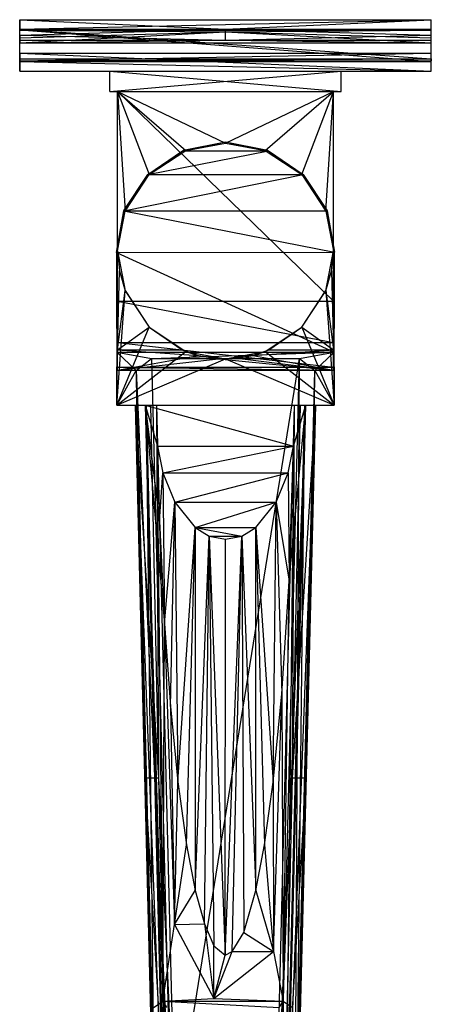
# Model space of a CAD drawing. Header units: inches. Extents: x -2.4 to 2.4, y -6.2 to 6.2.
# Tile 5 of 5: x -1.6 to 1.6, y -1.3 to 6.2. Entities that reach past the tile are written whole.
import ezdxf

# ---------------------------------------------------------------- set-up
doc = ezdxf.new("R2010")
doc.units = ezdxf.units.IN
doc.layers.get('0').update_dxf_attribs({"true_color": 0xc2ced6})

msp = doc.modelspace()

# ---------------------------------------------------------------- linework, layer by layer
at = {"color": 7, "true_color": 0xf7f7f9}
for p, q in [((-1.5748, 6.1283), (-1.5748, 6.207)), ((-1.5748, 6.1341), (-1.5748, 6.207)), ((-1.5748, 6.1341), (1.5748, 6.207)), ((-1.5748, 6.207), (-1.5748, 6.207)), ((-1.5748, 6.207), (-1.5748, 6.128)), ((-1.5748, 6.207), (0, 6.1341)), ((-1.5748, 6.207), (1.5748, 6.207)), ((0, 6.1341), (1.5748, 6.207)), ((1.5748, 6.1276), (1.5748, 6.207)), ((1.5748, 6.1283), (1.5748, 6.207)), ((1.5748, 6.1341), (1.5748, 6.207)), ((1.5748, 6.207), (1.5748, 6.207)), ((-1.5748, 5.8863), (-1.5748, 6.1341)), ((-1.5748, 5.9066), (-1.5748, 6.1341)), ((-1.5748, 6.0672), (-1.5748, 6.1341)), ((-1.5748, 6.0876), (-1.5748, 6.1341)), ((-1.5748, 6.0876), (0, 6.1341)), ((-1.5748, 6.1283), (-1.5748, 6.1341)), ((-1.5748, 6.1341), (-1.5748, 6.128)), ((-1.5748, 6.1341), (0, 6.1341)), ((-1.5748, 6.1341), (1.5748, 5.9066)), ((-1.5748, 6.1341), (1.5748, 6.1341)), ((-1.5748, 5.8863), (-1.5748, 6.1283)), ((-1.5748, 6.1283), (-1.5748, 6.128)), ((-1.5748, 6.1283), (1.5748, 5.8863)), ((-1.5748, 6.1283), (1.5748, 6.1283)), ((-1.5748, 6.128), (1.5748, 6.1283)), ((-1.5748, 6.0672), (-1.5748, 6.128)), ((-1.5748, 6.128), (0, 6.1137)), ((-1.5748, 6.128), (1.5748, 6.1276)), ((-1.5748, 6.0672), (0, 6.1137)), ((-1.5748, 6.0292), (0, 6.1137)), ((0, 6.0495), (0, 6.1341)), ((0, 6.1341), (1.5748, 6.0876)), ((0, 6.1341), (1.5748, 6.1341)), ((0, 6.1137), (1.5748, 6.1276)), ((0, 6.1137), (1.5748, 6.0292)), ((0, 6.1137), (1.5748, 6.0672)), ((1.5748, 5.8863), (1.5748, 6.1341)), ((1.5748, 5.9066), (1.5748, 6.1341)), ((1.5748, 6.0672), (1.5748, 6.1341)), ((1.5748, 6.0876), (1.5748, 6.1341)), ((1.5748, 6.1276), (1.5748, 6.1341)), ((1.5748, 6.1283), (1.5748, 6.1341)), ((1.5748, 5.8863), (1.5748, 6.1283)), ((1.5748, 6.1276), (1.5748, 6.1283)), ((1.5748, 6.0672), (1.5748, 6.1276)), ((-1.5748, 6.0495), (-1.5748, 6.0876)), ((-1.5748, 6.0672), (-1.5748, 6.0876)), ((-1.5748, 6.0876), (-1.5748, 6.0292)), ((-1.5748, 6.0876), (0, 6.0495)), ((-1.5748, 6.0672), (-1.5748, 6.0292)), ((-1.5748, 6.0495), (-1.5748, 6.0292)), ((-1.5748, 6.0495), (0, 6.0495)), ((-1.5748, 6.0292), (0, 6.0495)), ((0, 6.0495), (1.5748, 6.0876)), ((0, 6.0495), (1.5748, 6.0292)), ((0, 6.0495), (1.5748, 6.0495)), ((1.5748, 6.0292), (1.5748, 6.0876)), ((1.5748, 6.0495), (1.5748, 6.0876)), ((1.5748, 6.0672), (1.5748, 6.0876)), ((1.5748, 6.0292), (1.5748, 6.0672)), ((1.5748, 6.0292), (1.5748, 6.0495)), ((-1.5748, 6.0292), (1.5748, 6.0292)), ((-1.5759, 5.9511), (-1.5758, 5.9511)), ((-1.5759, 5.9511), (-1.5751, 5.8921)), ((-1.5759, 5.9511), (-1.5748, 5.8133)), ((-1.5759, 5.9511), (1.5748, 5.8133)), ((-1.5759, 5.9511), (1.5757, 5.9511)), ((-1.5759, 5.9511), (1.5757, 5.9511)), ((-1.5758, 5.9511), (-1.5751, 5.8921)), ((-1.5758, 5.9511), (1.5757, 5.9511)), ((-1.5751, 5.8921), (1.5757, 5.9511)), ((-1.5751, 5.8921), (-1.5748, 5.9066)), ((-1.5751, 5.8921), (1.5748, 5.9066)), ((-1.5751, 5.8921), (-1.5748, 5.8133)), ((-1.5751, 5.8921), (-1.5748, 5.8863)), ((-1.5751, 5.8921), (1.575, 5.8921)), ((-1.5748, 5.8863), (-1.5748, 5.9066)), ((-1.5748, 5.9066), (1.5748, 5.9066)), ((-1.5748, 5.8133), (-1.5748, 5.8863)), ((-1.5748, 5.8863), (1.5748, 5.8133)), ((-1.5748, 5.8863), (1.5748, 5.8863)), ((1.5748, 5.8133), (1.5757, 5.9511)), ((1.5748, 5.8863), (1.5748, 5.9066)), ((1.5748, 5.9066), (1.575, 5.8921)), ((1.5748, 5.8133), (1.575, 5.8921)), ((1.5748, 5.8863), (1.575, 5.8921)), ((1.5748, 5.8133), (1.575, 5.8921)), ((1.5748, 5.8133), (1.5748, 5.8863)), ((1.575, 5.8921), (1.5757, 5.9511)), ((1.575, 5.8921), (1.5757, 5.9511)), ((1.5757, 5.9511), (1.5757, 5.9511)), ((-1.5748, 5.8133), (-1.5748, 5.8133)), ((-1.5748, 5.8133), (-0.9487, 5.8133)), ((-1.5748, 5.8133), (-0.8858, 5.8133)), ((-1.5748, 5.8133), (1.5748, 5.8133)), ((-1.5748, 5.8133), (1.5748, 5.8133)), ((-0.9487, 5.8133), (-0.8858, 5.8133)), ((-0.8858, 5.6558), (-0.8858, 5.8133)), ((-0.8858, 5.6558), (0.8858, 5.8133)), ((-0.8858, 5.8133), (-0.8858, 5.8133)), ((-0.8858, 5.8133), (0.8858, 5.6558)), ((-0.8858, 5.8133), (0.8858, 5.8133)), ((-0.8858, 5.8133), (1.5748, 5.8133)), ((-0.8858, 5.8133), (1.5748, 5.8133)), ((0.8858, 5.6558), (0.8858, 5.8133)), ((0.8858, 5.8133), (0.8858, 5.8133)), ((0.8858, 5.8133), (0.9487, 5.8133)), ((0.8858, 5.8133), (1.5748, 5.8133)), ((0.8858, 5.8133), (1.5748, 5.8133)), ((0.9487, 5.8133), (1.5748, 5.8133)), ((1.5748, 5.8133), (1.5748, 5.8133)), ((1.5748, 5.8133), (1.5748, 5.8133)), ((-0.8858, 5.6558), (-0.8858, 5.6558)), ((-0.8858, 5.6558), (-0.8268, 5.6558)), ((-0.8858, 5.6558), (0.8268, 5.6558)), ((-0.8858, 5.6558), (0.8858, 5.6558)), ((-0.8268, 4.05), (-0.8268, 5.6558)), ((-0.8268, 4.4354), (-0.8268, 5.6558)), ((-0.8268, 5.6558), (-0.8268, 5.6558)), ((-0.8268, 5.6558), (-0.7687, 4.7397)), ((-0.8268, 5.6558), (-0.5846, 5.02)), ((-0.8268, 5.6558), (-0.3043, 5.2041)), ((-0.8268, 5.6558), (0, 5.2621)), ((-0.8268, 5.6558), (0.8268, 4.05)), ((-0.8268, 5.6558), (0.8268, 5.6558)), ((0, 5.2621), (0.8268, 5.6558)), ((0.3043, 5.2041), (0.8268, 5.6558)), ((0.5846, 5.02), (0.8268, 5.6558)), ((0.7687, 4.7397), (0.8268, 5.6558)), ((0.8268, 4.05), (0.8268, 5.6558)), ((0.8268, 4.4354), (0.8268, 5.6558)), ((0.8268, 5.6558), (0.8268, 5.6558)), ((0.8268, 5.6558), (0.8858, 5.6558)), ((0.8858, 5.6558), (0.8858, 5.6558)), ((-0.5949, 5.0224), (-0.3224, 5.2064)), ((-0.5846, 5.02), (-0.3224, 5.2064)), ((-0.3291, 5.2036), (0, 5.2711)), ((-0.3291, 5.2036), (-0.3224, 5.2064)), ((-0.3224, 5.2064), (0, 5.2711)), ((-0.3224, 5.2064), (-0.3043, 5.2041)), ((-0.3043, 5.2041), (0, 5.2711)), ((-0.3043, 5.2041), (0, 5.2621)), ((0, 5.2621), (0, 5.2711)), ((0, 5.2711), (0, 5.2711)), ((0, 5.2711), (0.3224, 5.2064)), ((0, 5.2711), (0.3291, 5.2036)), ((0, 5.2621), (0.3043, 5.2041)), ((0, 5.2621), (0.3224, 5.2064)), ((0.3043, 5.2041), (0.3224, 5.2064)), ((0.3224, 5.2064), (0.3291, 5.2036)), ((0.3224, 5.2064), (0.5949, 5.0224)), ((-0.5949, 5.0224), (-0.3291, 5.2036)), ((-0.5949, 5.0224), (0.3291, 5.2036)), ((-0.5846, 5.02), (-0.3043, 5.2041)), ((-0.3291, 5.2036), (0.3291, 5.2036)), ((0.3043, 5.2041), (0.5846, 5.02)), ((0.3043, 5.2041), (0.5949, 5.0224)), ((0.3291, 5.2036), (0.5949, 5.0224)), ((-0.7774, 4.7421), (-0.5949, 5.0224)), ((-0.7774, 4.7421), (0.5949, 5.0224)), ((-0.7753, 4.7475), (-0.5949, 5.0224)), ((-0.7687, 4.7397), (-0.5949, 5.0224)), ((-0.7687, 4.7397), (-0.5846, 5.02)), ((-0.5949, 5.0224), (-0.5949, 5.0224)), ((-0.5949, 5.0224), (-0.5846, 5.02)), ((-0.5949, 5.0224), (0.5949, 5.0224)), ((0.5846, 5.02), (0.5949, 5.0224)), ((0.5846, 5.02), (0.7687, 4.7397)), ((0.5846, 5.02), (0.7753, 4.7475)), ((0.5949, 5.0224), (0.5949, 5.0224)), ((0.5949, 5.0224), (0.7753, 4.7475)), ((0.5949, 5.0224), (0.7774, 4.7421)), ((-0.8357, 4.4242), (-0.7774, 4.7421)), ((-0.8268, 4.4354), (-0.7753, 4.7475)), ((-0.8268, 4.4354), (-0.7774, 4.7421)), ((-0.8268, 4.4354), (-0.7687, 4.7397)), ((-0.7774, 4.7421), (-0.7753, 4.7475)), ((-0.7774, 4.7421), (0.7774, 4.7421)), ((-0.7774, 4.7421), (0.8357, 4.4255)), ((-0.7753, 4.7475), (-0.7687, 4.7397)), ((0.7687, 4.7397), (0.7753, 4.7475)), ((0.7687, 4.7397), (0.8268, 4.4354)), ((0.7753, 4.7475), (0.7774, 4.7421)), ((0.7753, 4.7475), (0.8268, 4.4354)), ((0.7753, 4.7475), (0.8357, 4.4255)), ((0.7774, 4.7421), (0.8357, 4.4255)), ((-0.8357, 4.4242), (-0.8268, 4.4354)), ((-0.8357, 4.4242), (0.8357, 4.4255)), ((-0.8357, 4.4242), (-0.8329, 3.659)), ((-0.8357, 4.4242), (-0.8314, 3.2543)), ((-0.8357, 4.4242), (0.8329, 3.659)), ((-0.8314, 3.2543), (-0.8268, 4.4354)), ((-0.8268, 3.5236), (-0.8268, 4.4354)), ((-0.8268, 3.5444), (-0.8268, 4.4354)), ((-0.8268, 3.6783), (-0.8268, 4.4354)), ((-0.8268, 4.05), (-0.8268, 4.4354)), ((-0.8268, 4.4354), (-0.8268, 4.4354)), ((-0.8268, 4.4354), (-0.8126, 4.2827)), ((-0.8268, 4.4354), (-0.7687, 4.131)), ((0.7687, 4.131), (0.8268, 4.4354)), ((0.8126, 4.2827), (0.8268, 4.4354)), ((0.8268, 3.5236), (0.8268, 4.4354)), ((0.8268, 3.5444), (0.8268, 4.4354)), ((0.8268, 3.6783), (0.8268, 4.4354)), ((0.8268, 4.05), (0.8268, 4.4354)), ((0.8268, 4.4354), (0.8268, 4.4354)), ((0.8268, 4.4354), (0.8314, 3.2543)), ((0.8268, 4.4354), (0.8357, 4.4255)), ((0.8314, 3.2543), (0.8357, 4.4255)), ((0.8329, 3.659), (0.8357, 4.4255)), ((-0.8268, 3.6783), (-0.8126, 4.2827)), ((-0.8126, 4.2827), (-0.7692, 4.1323)), ((-0.8126, 4.2827), (-0.7687, 4.131)), ((0.7687, 4.131), (0.8126, 4.2827)), ((0.7692, 4.1323), (0.8126, 4.2827)), ((0.8126, 4.2827), (0.8268, 3.6783)), ((-0.8314, 3.2543), (-0.7687, 4.131)), ((-0.8268, 3.6783), (-0.7692, 4.1323)), ((-0.7692, 4.1323), (-0.7687, 4.131)), ((-0.7692, 4.1323), (-0.5846, 3.8507)), ((-0.7687, 4.131), (-0.5846, 3.8507)), ((0.5846, 3.8507), (0.7692, 4.1323)), ((0.5846, 3.8507), (0.7687, 4.131)), ((0.7687, 4.131), (0.7692, 4.1323)), ((0.7687, 4.131), (0.8314, 3.2543)), ((0.7692, 4.1323), (0.8268, 3.6783)), ((-0.8268, 3.5444), (-0.8268, 4.05)), ((-0.8268, 3.7355), (-0.8268, 4.05)), ((-0.8268, 4.05), (0.8268, 3.7355)), ((-0.8268, 4.05), (0.8268, 4.05)), ((0.8268, 3.5444), (0.8268, 4.05)), ((0.8268, 3.7355), (0.8268, 4.05)), ((-0.8314, 3.2543), (-0.5846, 3.8507)), ((-0.8268, 3.6783), (-0.5846, 3.8507)), ((-0.5846, 3.8507), (-0.5846, 3.8507)), ((-0.5846, 3.8507), (-0.3322, 3.6783)), ((-0.5846, 3.8507), (-0.3043, 3.6666)), ((0.3043, 3.6666), (0.5846, 3.8507)), ((0.3322, 3.6783), (0.5846, 3.8507)), ((0.5846, 3.8507), (0.5846, 3.8507)), ((0.5846, 3.8507), (0.8268, 3.6783)), ((0.5846, 3.8507), (0.8314, 3.2543)), ((-0.8268, 3.5444), (-0.8268, 3.7355)), ((-0.8268, 3.7355), (0.8268, 3.5444)), ((-0.8268, 3.7355), (0.8268, 3.7355)), ((0.8268, 3.5444), (0.8268, 3.7355)), ((-0.8329, 3.659), (-0.8314, 3.2543)), ((-0.8329, 3.659), (-0.6834, 3.5189)), ((-0.8329, 3.659), (-0.5656, 3.611)), ((-0.8329, 3.659), (0.8329, 3.659)), ((-0.8314, 3.2543), (-0.3043, 3.6666)), ((-0.8268, 3.5236), (-0.8268, 3.6783)), ((-0.8268, 3.6783), (-0.3322, 3.6783)), ((-0.8268, 3.6783), (-0.2096, 3.6343)), ((-0.8268, 3.5236), (-0.2096, 3.6343)), ((-0.5656, 3.611), (0.8329, 3.659)), ((-0.3322, 3.6783), (-0.3043, 3.6666)), ((-0.3322, 3.6783), (-0.2096, 3.6343)), ((-0.3043, 3.6666), (-0.2096, 3.6343)), ((-0.3043, 3.6666), (0, 3.6086)), ((-0.2096, 3.6343), (-0.0527, 3.6088)), ((-0.2096, 3.6343), (0, 3.6086)), ((0, 3.6086), (0.3043, 3.6666)), ((0, 3.6086), (0.2096, 3.6343)), ((0.0894, 3.6134), (0.2096, 3.6343)), ((0.2096, 3.6343), (0.3322, 3.6783)), ((0.2096, 3.6343), (0.8268, 3.6783)), ((0.2096, 3.6343), (0.3043, 3.6666)), ((0.2096, 3.6343), (0.8268, 3.5236)), ((0.3043, 3.6666), (0.3322, 3.6783)), ((0.3043, 3.6666), (0.8314, 3.2543)), ((0.3322, 3.6783), (0.8268, 3.6783)), ((0.5656, 3.611), (0.8329, 3.659)), ((0.6834, 3.5189), (0.8329, 3.659)), ((0.8268, 3.5236), (0.8268, 3.6783)), ((0.8314, 3.2543), (0.8329, 3.659)), ((-0.8314, 3.2543), (0, 3.6086)), ((-0.8268, 3.5236), (-0.0527, 3.6088)), ((-0.6834, 3.5189), (-0.5656, 3.611)), ((-0.5656, 3.611), (-0.414, -2.455)), ((-0.5656, 3.611), (0.5656, 3.611)), ((-0.414, -2.455), (0.5656, 3.611)), ((-0.0527, 3.6088), (0.0894, 3.6134)), ((-0.0527, 3.6088), (0, 3.6086)), ((-0.0527, 3.6088), (0.8268, 3.5236)), ((0, 3.6086), (0.0894, 3.6134)), ((0, 3.6086), (0.8314, 3.2543)), ((0.0894, 3.6134), (0.8268, 3.5236)), ((0.414, -2.455), (0.5656, 3.611)), ((0.5341, -2.455), (0.5656, 3.611)), ((0.5656, 3.611), (0.6834, 3.5189)), ((-0.8314, 3.2543), (-0.6834, 3.5189)), ((-0.8268, 3.5236), (-0.8268, 3.5444)), ((-0.8268, 3.5444), (0.8268, 3.5236)), ((-0.8268, 3.5444), (0.8268, 3.5444)), ((-0.8268, 3.5236), (0.8268, 3.5236)), ((-0.6834, 3.5189), (-0.6826, 3.2543)), ((-0.6834, 3.5189), (-0.6188, 0.3996)), ((-0.6834, 3.5189), (-0.5468, -2.455)), ((-0.6834, 3.5189), (-0.5341, -2.455)), ((-0.6834, 3.5189), (-0.414, -2.455)), ((0.5341, -2.455), (0.6834, 3.5189)), ((0.5468, -2.455), (0.6834, 3.5189)), ((0.6188, 0.3996), (0.6834, 3.5189)), ((0.6826, 3.2543), (0.6834, 3.5189)), ((0.6834, 3.5189), (0.8314, 3.2543)), ((0.8268, 3.5236), (0.8268, 3.5444)), ((-0.8314, 3.2543), (-0.8314, 3.2543)), ((-0.8314, 3.2543), (-0.6919, 3.2543)), ((-0.8314, 3.2543), (-0.6907, 3.2543)), ((-0.8314, 3.2543), (-0.6878, 3.2543)), ((-0.8314, 3.2543), (-0.6826, 3.2543)), ((-0.8314, 3.2543), (-0.6145, 3.2543)), ((-0.8314, 3.2543), (0.8314, 3.2543)), ((-0.6919, 3.2543), (-0.6878, 3.2543)), ((-0.6919, 3.2543), (-0.6145, 3.2543)), ((-0.6919, 3.2543), (-0.5457, -2.5446)), ((-0.6919, 3.2543), (-0.4654, -2.6605)), ((-0.6907, 3.2543), (-0.6878, 3.2543)), ((-0.6907, 3.2543), (-0.6826, 3.2543)), ((-0.6907, 3.2543), (-0.6188, 0.3996)), ((-0.6907, 3.2543), (-0.6077, 3.2543)), ((-0.6907, 3.2543), (-0.5742, 3.2543)), ((-0.6907, 3.2543), (-0.512, 0.3996)), ((-0.6878, 3.2543), (-0.6077, 3.2543)), ((-0.6878, 3.2543), (-0.547, -2.455)), ((-0.6878, 3.2543), (-0.5457, -2.5446)), ((-0.6878, 3.2543), (-0.544, -2.455)), ((-0.6826, 3.2543), (-0.6188, 0.3996)), ((-0.6145, 3.2543), (-0.5208, 2.941)), ((-0.6145, 3.2543), (-0.5044, 2.3653)), ((-0.6145, 3.2543), (-0.4811, -1.3115)), ((-0.6145, 3.2543), (-0.481, -1.7161)), ((-0.6145, 3.2543), (-0.4677, 1.5791)), ((-0.6145, 3.2543), (-0.4654, -2.6605)), ((-0.6145, 3.2543), (0.5208, 2.941)), ((-0.6145, 3.2543), (0.6145, 3.2543)), ((-0.6145, 3.2543), (0.8314, 3.2543)), ((-0.6077, 3.2543), (-0.5742, 3.2543)), ((-0.6077, 3.2543), (-0.544, -2.455)), ((-0.6077, 3.2543), (-0.529, 3.2543)), ((-0.6077, 3.2543), (-0.4638, -2.455)), ((-0.5742, 3.2543), (-0.529, 3.2543)), ((-0.5742, 3.2543), (-0.5285, 3.2543)), ((-0.5742, 3.2543), (-0.512, 0.3996)), ((-0.529, 3.2543), (-0.5285, 3.2543)), ((-0.529, 3.2543), (-0.4638, -2.455)), ((-0.529, 3.2543), (-0.3851, -2.455)), ((-0.5285, 3.2543), (-0.512, 0.3996)), ((-0.5285, 3.2543), (-0.3851, -2.455)), ((-0.5285, 3.2543), (-0.3846, -2.455)), ((0.3846, -2.455), (0.5285, 3.2543)), ((0.3851, -2.455), (0.5285, 3.2543)), ((0.3851, -2.455), (0.529, 3.2543)), ((0.4417, -1.3115), (0.6145, 3.2543)), ((0.4638, -2.455), (0.529, 3.2543)), ((0.4638, -2.455), (0.6077, 3.2543)), ((0.4654, -2.6605), (0.6145, 3.2543)), ((0.4654, -2.6605), (0.6919, 3.2543)), ((0.4868, 1.9052), (0.6145, 3.2543)), ((0.512, 0.3996), (0.5285, 3.2543)), ((0.512, 0.3996), (0.5742, 3.2543)), ((0.512, 0.3996), (0.6907, 3.2543)), ((0.5208, 2.941), (0.6145, 3.2543)), ((0.5285, 3.2543), (0.529, 3.2543)), ((0.5285, 3.2543), (0.5742, 3.2543)), ((0.529, 3.2543), (0.5742, 3.2543)), ((0.529, 3.2543), (0.6077, 3.2543)), ((0.544, -2.455), (0.6077, 3.2543)), ((0.544, -2.455), (0.6878, 3.2543)), ((0.5457, -2.5446), (0.6878, 3.2543)), ((0.5457, -2.5446), (0.6919, 3.2543)), ((0.547, -2.455), (0.6878, 3.2543)), ((0.5742, 3.2543), (0.6077, 3.2543)), ((0.5742, 3.2543), (0.6907, 3.2543)), ((0.6077, 3.2543), (0.6878, 3.2543)), ((0.6077, 3.2543), (0.6907, 3.2543)), ((0.6145, 3.2543), (0.6919, 3.2543)), ((0.6145, 3.2543), (0.8314, 3.2543)), ((0.6188, 0.3996), (0.6826, 3.2543)), ((0.6188, 0.3996), (0.6907, 3.2543)), ((0.6826, 3.2543), (0.6907, 3.2543)), ((0.6826, 3.2543), (0.8314, 3.2543)), ((0.6878, 3.2543), (0.6907, 3.2543)), ((0.6878, 3.2543), (0.6919, 3.2543)), ((0.6878, 3.2543), (0.8314, 3.2543)), ((0.6907, 3.2543), (0.8314, 3.2543)), ((0.6919, 3.2543), (0.8314, 3.2543)), ((0.8314, 3.2543), (0.8314, 3.2543)), ((-0.5208, 2.941), (-0.5044, 2.3653)), ((-0.5208, 2.941), (-0.4797, 2.7351)), ((-0.5208, 2.941), (0.5208, 2.941)), ((-0.4797, 2.7351), (0.5208, 2.941)), ((0.4797, 2.7351), (0.5208, 2.941)), ((0.4868, 1.9052), (0.5208, 2.941)), ((-0.5044, 2.3653), (-0.4797, 2.7351)), ((-0.4797, 2.7351), (-0.4677, 1.5791)), ((-0.4797, 2.7351), (-0.3888, 2.5109)), ((-0.4797, 2.7351), (0.4797, 2.7351)), ((-0.3888, 2.5109), (0.4797, 2.7351)), ((0.3888, 2.5109), (0.4797, 2.7351)), ((0.4797, 2.7351), (0.4868, 1.9052)), ((-0.4677, 1.5791), (-0.3888, 2.5109)), ((-0.4216, 0.9464), (-0.3888, 2.5109)), ((-0.3888, 2.5109), (-0.3651, 0.3679)), ((-0.3888, 2.5109), (-0.2325, 2.3167)), ((-0.3888, 2.5109), (0.3888, 2.5109)), ((-0.2325, 2.3167), (0.3888, 2.5109)), ((0.2325, 2.3167), (0.3888, 2.5109)), ((0.3649, 0.3661), (0.3888, 2.5109)), ((0.3888, 2.5109), (0.4302, 1.0418)), ((0.3888, 2.5109), (0.4868, 1.9052)), ((-0.5044, 2.3653), (-0.4677, 1.5791)), ((-0.3651, 0.3679), (-0.2325, 2.3167)), ((-0.2992, -0.1133), (-0.2325, 2.3167)), ((-0.2325, 2.3167), (-0.2318, -0.4638)), ((-0.2325, 2.3167), (-0.1241, 2.2515)), ((-0.2325, 2.3167), (0.1241, 2.2515)), ((-0.2325, 2.3167), (0.2325, 2.3167)), ((0.1241, 2.2515), (0.2325, 2.3167)), ((0.2318, -0.4638), (0.2325, 2.3167)), ((0.2325, 2.3167), (0.2992, -0.1134)), ((0.2325, 2.3167), (0.3649, 0.3661)), ((-0.2318, -0.4638), (-0.1241, 2.2515)), ((-0.162, -0.7191), (-0.1241, 2.2515)), ((-0.1241, 2.2515), (-0.0903, -0.8861)), ((-0.1241, 2.2515), (-0.0018, -0.9589)), ((-0.1241, 2.2515), (0, 2.2268)), ((-0.1241, 2.2515), (0.1241, 2.2515)), ((-0.0018, -0.9589), (0.1241, 2.2515)), ((-0.0018, -0.9589), (0, 2.2268)), ((0, 2.2268), (0.1241, 2.2515)), ((0.0516, -0.9298), (0.1241, 2.2515)), ((0.1241, 2.2515), (0.1408, -0.7857)), ((0.1241, 2.2515), (0.2318, -0.4638)), ((0.4302, 1.0418), (0.4868, 1.9052)), ((0.4417, -1.3115), (0.4868, 1.9052)), ((-0.4811, -1.3115), (-0.4677, 1.5791)), ((-0.4677, 1.5791), (-0.4216, 0.9464)), ((-0.4677, 1.5791), (-0.39, -0.7242)), ((0.3649, 0.3661), (0.4302, 1.0418)), ((0.3681, -0.9319), (0.4302, 1.0418)), ((0.4302, 1.0418), (0.4417, -1.3115)), ((-0.4216, 0.9464), (-0.39, -0.7242)), ((-0.4216, 0.9464), (-0.3651, 0.3679)), ((-0.6188, 0.3996), (-0.5468, -2.455)), ((-0.6188, 0.3996), (-0.512, 0.3996)), ((-0.6188, 0.3996), (-0.4497, -2.455)), ((-0.512, 0.3996), (-0.4497, -2.455)), ((-0.512, 0.3996), (-0.3846, -2.455)), ((0.3846, -2.455), (0.512, 0.3996)), ((0.4497, -2.455), (0.512, 0.3996)), ((0.4497, -2.455), (0.6188, 0.3996)), ((0.512, 0.3996), (0.6188, 0.3996)), ((0.5468, -2.455), (0.6188, 0.3996)), ((-0.39, -0.7242), (-0.3651, 0.3679)), ((-0.3651, 0.3679), (-0.2992, -0.1133)), ((0.2992, -0.1134), (0.3649, 0.3661)), ((0.3649, 0.3661), (0.3681, -0.9319)), ((-0.39, -0.7242), (-0.2992, -0.1133)), ((-0.2992, -0.1133), (-0.2318, -0.4638)), ((0.2318, -0.4638), (0.2992, -0.1134)), ((0.2992, -0.1134), (0.3681, -0.9319)), ((-0.39, -0.7242), (-0.2318, -0.4638)), ((-0.2318, -0.4638), (-0.162, -0.7191)), ((0.1408, -0.7857), (0.2318, -0.4638)), ((0.2318, -0.4638), (0.3681, -0.9319)), ((-0.4811, -1.3115), (-0.39, -0.7242)), ((-0.39, -0.7242), (-0.162, -0.7191)), ((-0.39, -0.7242), (-0.0904, -1.2914)), ((-0.162, -0.7191), (-0.0904, -1.2914)), ((-0.162, -0.7191), (-0.0903, -0.8861)), ((0.0516, -0.9298), (0.1408, -0.7857)), ((0.1408, -0.7857), (0.3681, -0.9319)), ((-0.0904, -1.2914), (-0.0903, -0.8861)), ((-0.0903, -0.8861), (-0.0018, -0.9589)), ((-0.0904, -1.2914), (0.0516, -0.9298)), ((-0.0904, -1.2914), (0.3681, -0.9319)), ((-0.0904, -1.2914), (-0.0018, -0.9589)), ((-0.0018, -0.9589), (0.0516, -0.9298)), ((0.0516, -0.9298), (0.3681, -0.9319)), ((0.3681, -0.9319), (0.4417, -1.3115)), ((-0.5532, -1.361), (-0.4811, -1.3115)), ((-0.4811, -1.3115), (-0.0904, -1.2914)), ((-0.4811, -1.3115), (-0.481, -1.7161)), ((-0.4811, -1.3115), (-0.4523, -1.3591)), ((-0.4811, -1.3115), (0.412, -1.3591)), ((-0.4811, -1.3115), (0.4417, -1.3115)), ((-0.0904, -1.2914), (0.4417, -1.3115)), ((0.412, -1.3591), (0.4417, -1.3115)), ((0.4417, -1.7161), (0.4417, -1.3115)), ((0.4417, -1.3115), (0.4654, -2.6605)), ((0.4417, -1.3115), (0.5137, -1.3606))]:
    msp.add_line(p, q, dxfattribs=at)

doc.saveas('drawing.dxf')
